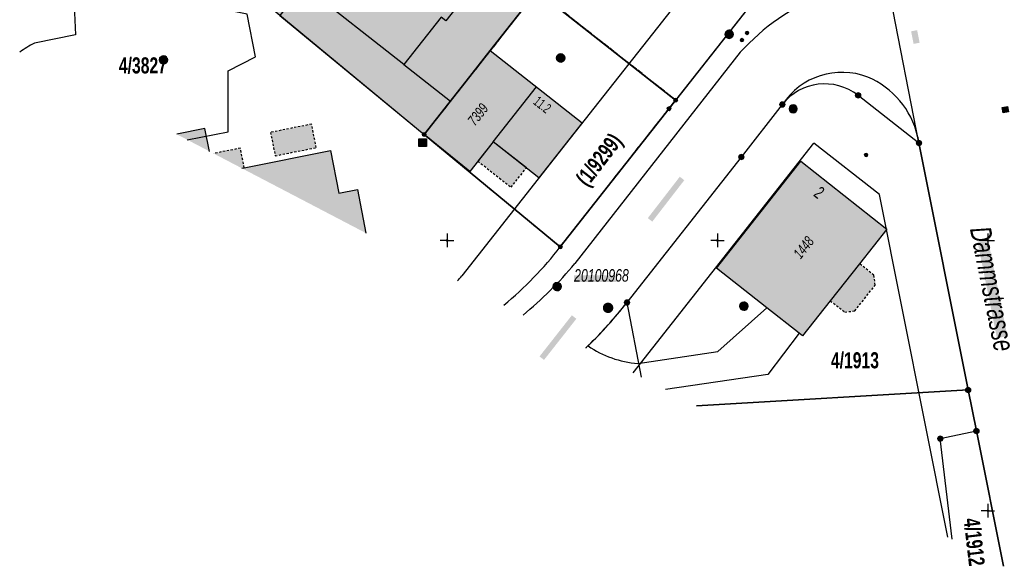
# Model space of a CAD drawing. Header units: metres. Extents: x 2695560 to 2696939, y 1260529 to 1262050.
# Tile 55 of 256: x 2695936 to 2696027, y 1260720 to 1260770. Entities that reach past the tile are written whole.
import ezdxf

# ---------------------------------------------------------------- set-up
doc = ezdxf.new("R2010")
doc.units = ezdxf.units.M
for name, pattern in [('AUSGEZOGEN', [0]), ('STRICHLINIE_S4', [0.66, 0.5, -0.16]), ('VERDECKT2_S2', [0.36, 0.2, -0.16])]:
    doc.linetypes.add(name, pattern=pattern)
for name, color, linetype in [('XR$1$AV_Flächen (EO)', 7, 'AUSGEZOGEN'), ('XR$1$AV_Gebäudeflächen (BB)', 7, 'AUSGEZOGEN'), ('XR$1$AV_Gebäudeflächen (EO)', 7, 'AUSGEZOGEN'), ('XR$1$AV_Gebäudeflächen ut.', 7, 'AUSGEZOGEN'), ('XR$1$AV_Grenzpunkte', 7, 'AUSGEZOGEN'), ('XR$1$AV_Grundstück-Nr.', 7, 'AUSGEZOGEN'), ('XR$1$AV_Haus-Nr.', 7, 'AUSGEZOGEN'), ('XR$1$AV_Koordinatennetzpunkte', 7, 'AUSGEZOGEN'), ('XR$1$AV_Lagefixpunkt-Nr.', 7, 'AUSGEZOGEN'), ('XR$1$AV_Lagefixpunkte', 7, 'AUSGEZOGEN'), ('XR$1$AV_Linien (BB)', 7, 'AUSGEZOGEN'), ('XR$1$AV_Linien (EO)', 7, 'AUSGEZOGEN'), ('XR$1$AV_Selbst. und dauerne Rechte', 7, 'AUSGEZOGEN'), ('XR$1$AV_Strassennamen', 7, 'AUSGEZOGEN'), ('XR$1$AV_Versicherung-Nr.', 7, 'AUSGEZOGEN'), ('XR$1$AW_LK_Schachtdeckel', 24, 'AUSGEZOGEN'), ('XR$1$EW_LK_Knoten', 1, 'AUSGEZOGEN'), ('XR$1$Liegenschaftsgrenzen', 7, 'AUSGEZOGEN'), ('XR$1$PFAV', 255, 'AUSGEZOGEN'), ('XR$1$PFAW', 255, 'AUSGEZOGEN'), ('XR$1$PFEW', 255, 'AUSGEZOGEN'), ('XR$1$PFWFM', 255, 'AUSGEZOGEN'), ('XR$1$RAEW', 8, 'AUSGEZOGEN'), ('XR$1$RP_Abstandslinie', 7, 'AUSGEZOGEN'), ('XR$1$TV_LK_KNOTEN', 92, 'AUSGEZOGEN')]:
    doc.layers.add(name, color=color, linetype=linetype)
doc.styles.add('ARIAL', font='arial.ttf')

# ---------------------------------------------------------------- blocks, each defined once
blk = doc.blocks.new('COMPLEXOBJECT_1467')
at = {"layer": 'XR$1$AV_Gebäudeflächen ut.', "true_color": 0xf5f5f5, "transparency": 33554687}
for points in [[(99.003, -241.953), (98.585, -239.856), (95.974, -240.37)], [(99.409, -243.988), (99.353, -243.999), (99.409, -243.988)]]:
    blk.add_hatch(color=7, dxfattribs=at).paths.add_polyline_path(points)
blk = doc.blocks.new('COMPLEXOBJECT_240')
at = {"layer": 'XR$1$AV_Linien (BB)', "color": 7, "linetype": 'AUSGEZOGEN', "transparency": 33554687}
for centre, radius, start, end in [((6011.529, 10758.916), 6.628, 68.9472, 146.53952), ((6010.775, 10757.797), 7.949, 13.46913, 66.76956)]:
    blk.add_arc(centre, radius, start, end, dxfattribs=at)
blk = doc.blocks.new('COMPLEXOBJECT_439')
at = {"layer": 'XR$1$AV_Linien (BB)', "color": 7, "linetype": 'AUSGEZOGEN', "transparency": 33554687}
blk.add_lwpolyline([(5950.969, 10759.316), (5954.762, 10760.053), (5954.772, 10765.677), (5957.3, 10766.971), (5956.52, 10770.929), (5953.559, 10771.508), (5953.055, 10772.814), (5951.557, 10776.692), (5940.409, 10774.47), (5940.663, 10768.996), (5936.853, 10768.227)], dxfattribs=at)
blk.add_arc((5940.425, 10760.767), 8.271, 115.59044, 126.63424, dxfattribs=at)
blk = doc.blocks.new('COMPLEXOBJECT_440')
at = {"layer": 'XR$1$AV_Linien (BB)', "color": 7, "linetype": 'AUSGEZOGEN', "transparency": 33554687}
blk.add_lwpolyline([(5992.628, 10738.626), (6000.022, 10739.722), (6004.563, 10743.777)], dxfattribs=at)
blk.add_arc((5993.27, 10747.708), 9.105, 234.95485, 265.95609, dxfattribs=at)
blk = doc.blocks.new('COMPLEXOBJECT_445')
at = {"layer": 'XR$1$AV_Linien (BB)', "color": 7, "linetype": 'AUSGEZOGEN', "transparency": 33554687}
blk.add_line((6002.114, 10767.395), (5986.825, 10747.849), dxfattribs=at)
for centre, radius, start, end in [((6008.8, 10778.71), 5.853, 324.93852, 0.17592), ((6008.761, 10778.335), 5.679, 280.27607, 328.26694), ((6017.603, 10753.384), 20.886, 112.01513, 137.86845), ((5956.87, 10773.267), 39.286, 309.8108, 319.6847)]:
    blk.add_arc(centre, radius, start, end, dxfattribs=at)
blk = doc.blocks.new('COMPLEXOBJECT_448')
at = {"layer": 'XR$1$AV_Linien (BB)', "color": 7, "linetype": 'AUSGEZOGEN', "transparency": 33554687}
blk.add_lwpolyline([(5991.64, 10744.26), (6002.21, 10757.71), (6006, 10762.57)], dxfattribs=at)
blk.add_arc((5958.922, 10770.027), 41.646, 314.36477, 321.77786, dxfattribs=at)
blk = doc.blocks.new('COMPLEXOBJECT_1361')
at = {"layer": 'XR$1$Liegenschaftsgrenzen', "color": 7, "linetype": 'AUSGEZOGEN', "transparency": 33554687}
blk.add_lwpolyline([(6009.11, 10779.45), (5995.52, 10762.19), (5985.47, 10749.4)], dxfattribs=at)
blk.add_arc((6005.187, 10782.551), 5.001, 321.6772, 51.78976, dxfattribs=at)
blk = doc.blocks.new('COMPLEXOBJECT_1388')
at = {"layer": 'XR$1$Liegenschaftsgrenzen', "color": 7, "linetype": 'AUSGEZOGEN', "transparency": 33554687}
blk.add_line((6013, 10763.42), (6018.63, 10759.01), dxfattribs=at)
blk.add_lwpolyline([(5991.64, 10744.26), (6002.21, 10757.71), (6006, 10762.57)], dxfattribs=at)
blk.add_arc((6009.927, 10759.475), 5, 52.08531, 141.76159, dxfattribs=at)
blk = doc.blocks.new('BWAV1')
at = {"layer": 'XR$1$PFAV', "transparency": 33554687}
blk.add_hatch(color=7, dxfattribs=at).paths.add_polyline_path([(0.67, 0), (0.66, 0.13), (0.62, 0.26), (0.55, 0.38), (0.46, 0.49), (0.35, 0.57), (0.23, 0.63), (0.1, 0.66), (-0.03, 0.67), (-0.17, 0.65), (-0.3, 0.6), (-0.41, 0.53), (-0.51, 0.44), (-0.59, 0.33), (-0.64, 0.2), (-0.67, 0.07), (-0.67, -0.07), (-0.64, -0.2), (-0.59, -0.33), (-0.51, -0.44), (-0.41, -0.53), (-0.3, -0.6), (-0.17, -0.65), (-0.03, -0.67), (0.1, -0.66), (0.23, -0.63), (0.35, -0.57), (0.46, -0.49), (0.55, -0.38), (0.62, -0.26), (0.66, -0.13)])
at = {"color": 7, "transparency": 33554687}
for radius, start, end in [(0.5, 91.1948, 268.8052), (0.326, 91.1948, 268.8052), (0.5, 268.8052, 91.1948), (0.326, 268.8052, 91.1948)]:
    blk.add_arc((0, 0), radius, start, end, dxfattribs=at)
at = {"layer": 'XR$1$PFAV', "transparency": 33554687}
blk.add_circle((0, 0), 0.5, dxfattribs=at)
blk = doc.blocks.new('BAV15')
at = {"layer": 'XR$1$PFAV', "transparency": 33554687}
blk.add_hatch(color=7, dxfattribs=at).paths.add_polyline_path([(0.5, 0), (0.49, 0.1), (0.46, 0.2), (0.41, 0.29), (0.34, 0.36), (0.26, 0.42), (0.17, 0.47), (0.08, 0.49), (-0.03, 0.5), (-0.13, 0.48), (-0.22, 0.45), (-0.31, 0.4), (-0.38, 0.33), (-0.44, 0.24), (-0.48, 0.15), (-0.5, 0.05), (-0.5, -0.05), (-0.48, -0.15), (-0.44, -0.24), (-0.38, -0.33), (-0.31, -0.4), (-0.22, -0.45), (-0.13, -0.48), (-0.03, -0.5), (0.08, -0.49), (0.17, -0.47), (0.26, -0.42), (0.34, -0.36), (0.41, -0.29), (0.46, -0.2), (0.49, -0.1)])
at = {"color": 7, "transparency": 33554687}
for start, end in [(90, 270), (270, 90)]:
    blk.add_arc((0, 0), 0.5, start, end, dxfattribs=at)
at = {"layer": 'XR$1$PFAV', "transparency": 33554687}
blk.add_circle((0, 0), 0.5, dxfattribs=at)
blk = doc.blocks.new('BAV2041')
at = {"color": 7, "transparency": 33554687}
for p, q in [((-0.05, 0), (-0.5, 0)), ((0, 0.5), (0, 0.05)), ((0.05, 0), (0.5, 0)), ((0, -0.05), (0, -0.5))]:
    blk.add_line(p, q, dxfattribs=at)
blk.add_circle((0, 0), 0.05, dxfattribs=at)
for start, end in [(90, 270), (270, 90)]:
    blk.add_arc((0, 0), 0.05, start, end, dxfattribs=at)
blk = doc.blocks.new('COMPLEXOBJECT_1462')
at = {"layer": 'XR$1$RP_Abstandslinie', "color": 7, "linetype": 'AUSGEZOGEN', "transparency": 33554687}
blk.add_line((5986.37, 10759.44), (5976.355, 10746.714), dxfattribs=at)
blk.add_arc((5966.934, 10754.14), 11.996, 318.8796, 321.75278, dxfattribs=at)
blk = doc.blocks.new('BAW2082')
at = {"layer": 'XR$1$PFAW', "transparency": 33554687}
blk.add_hatch(color=7, dxfattribs=at).paths.add_polyline_path([(0.51, 0), (0.5, 0.1), (0.47, 0.19), (0.42, 0.28), (0.35, 0.36), (0.27, 0.42), (0.18, 0.47), (0.08, 0.49), (-0.02, 0.5), (-0.12, 0.48), (-0.21, 0.45), (-0.3, 0.39), (-0.37, 0.32), (-0.43, 0.24), (-0.47, 0.15), (-0.49, 0.05), (-0.49, -0.05), (-0.47, -0.15), (-0.43, -0.25), (-0.37, -0.33), (-0.3, -0.4), (-0.21, -0.45), (-0.12, -0.49), (-0.02, -0.5), (0.08, -0.5), (0.18, -0.47), (0.27, -0.43), (0.35, -0.37), (0.42, -0.29), (0.47, -0.2), (0.5, -0.1)])
at = {"transparency": 33554687}
for start, end in [(91.1948, 268.8052), (268.8052, 91.1948)]:
    blk.add_arc((0.01, 0), 0.5, start, end, dxfattribs=at)
at = {"layer": 'XR$1$PFAW', "transparency": 33554687}
blk.add_circle((0.01, 0), 0.5, dxfattribs=at)
blk = doc.blocks.new('BAW2090')
at = {"layer": 'XR$1$PFAW', "lineweight": 25, "transparency": 33554687}
blk.add_hatch(color=7, dxfattribs=at).paths.add_polyline_path([(0.5, 0), (0.49, 0.1), (0.46, 0.2), (0.41, 0.29), (0.34, 0.36), (0.26, 0.42), (0.17, 0.47), (0.08, 0.49), (-0.03, 0.5), (-0.13, 0.48), (-0.22, 0.45), (-0.31, 0.4), (-0.38, 0.33), (-0.44, 0.24), (-0.48, 0.15), (-0.5, 0.05), (-0.5, -0.05), (-0.48, -0.15), (-0.44, -0.24), (-0.38, -0.33), (-0.31, -0.4), (-0.22, -0.45), (-0.13, -0.48), (-0.03, -0.5), (0.08, -0.49), (0.17, -0.47), (0.26, -0.42), (0.34, -0.36), (0.41, -0.29), (0.46, -0.2), (0.49, -0.1)])
at = {"lineweight": 25, "transparency": 33554687}
for p, q in [((-0.18, 0.47), (-0.18, -0.47)), ((0.18, 0.47), (0.18, -0.47))]:
    blk.add_line(p, q, dxfattribs=at)
for start, end in [(90, 180), (180, 270), (0, 90), (270, 0)]:
    blk.add_arc((0, 0), 0.5, start, end, dxfattribs=at)
blk = doc.blocks.new('BAW2089')
at = {"layer": 'XR$1$PFAW', "transparency": 33554687}
blk.add_hatch(color=7, dxfattribs=at).paths.add_polyline_path([(-0.5, 0.5), (-0.5, -0.5), (0.5, -0.5), (0.5, 0.5)])
at = {"transparency": 33554687}
blk.add_lwpolyline([(-0.5, 0.5), (0.5, 0.5), (0.5, -0.5), (-0.5, -0.5), (-0.5, 0.5)], close=True, dxfattribs=at)
at = {"layer": 'XR$1$PFAW', "transparency": 33554687}
blk.add_lwpolyline([(-0.5, 0.5), (0.5, 0.5), (0.5, -0.5), (-0.5, -0.5), (-0.5, 0.5)], close=True, dxfattribs=at)
blk = doc.blocks.new('BEWLP2549_S')
at = {"layer": 'XR$1$PFEW', "transparency": 33554687}
blk.add_hatch(color=7, dxfattribs=at).paths.add_polyline_path([(0.5, 0), (0.49, 0.1), (0.46, 0.2), (0.41, 0.29), (0.34, 0.36), (0.26, 0.42), (0.17, 0.47), (0.08, 0.49), (-0.03, 0.5), (-0.13, 0.48), (-0.22, 0.45), (-0.31, 0.4), (-0.38, 0.33), (-0.44, 0.24), (-0.48, 0.15), (-0.5, 0.05), (-0.5, -0.05), (-0.48, -0.15), (-0.44, -0.24), (-0.38, -0.33), (-0.31, -0.4), (-0.22, -0.45), (-0.13, -0.48), (-0.03, -0.5), (0.08, -0.49), (0.17, -0.47), (0.26, -0.42), (0.34, -0.36), (0.41, -0.29), (0.46, -0.2), (0.49, -0.1)])
at = {"color": 1, "transparency": 33554687}
for p, q in [((0.35, -0.35), (-0.35, 0.35)), ((-0.35, -0.35), (0.35, 0.35))]:
    blk.add_line(p, q, dxfattribs=at)
for start, end in [(91.3809, 268.6191), (268.6191, 91.3809)]:
    blk.add_arc((0, 0), 0.5, start, end, dxfattribs=at)
at = {"layer": 'XR$1$PFEW', "transparency": 33554687}
blk.add_circle((0, 0), 0.5, dxfattribs=at)
blk = doc.blocks.new('BEW957')
at = {"layer": 'XR$1$RAEW', "transparency": 33554687}
blk.add_hatch(color=1, dxfattribs=at).paths.add_polyline_path([(-0.5, 0), (-0.5, -0.05), (-0.49, -0.1), (-0.48, -0.15), (-0.46, -0.2), (-0.44, -0.24), (-0.41, -0.29), (-0.38, -0.33), (-0.34, -0.36), (-0.31, -0.4), (-0.26, -0.42), (-0.22, -0.45), (-0.17, -0.47), (-0.13, -0.48), (-0.08, -0.49), (-0.03, -0.5), (0.03, -0.5), (0.08, -0.49), (0.13, -0.48), (0.17, -0.47), (0.22, -0.45), (0.26, -0.42), (0.31, -0.4), (0.34, -0.36), (0.38, -0.33), (0.41, -0.29), (0.44, -0.24), (0.46, -0.2), (0.48, -0.15), (0.49, -0.1), (0.5, -0.05), (0.5, 0), (0.5, 0.05), (0.49, 0.1), (0.48, 0.15), (0.46, 0.2), (0.44, 0.24), (0.41, 0.29), (0.38, 0.33), (0.34, 0.36), (0.31, 0.4), (0.26, 0.42), (0.22, 0.45), (0.17, 0.47), (0.13, 0.48), (0.08, 0.49), (0.03, 0.5), (-0.03, 0.5), (-0.08, 0.49), (-0.13, 0.48), (-0.17, 0.47), (-0.22, 0.45), (-0.26, 0.42), (-0.31, 0.4), (-0.34, 0.36), (-0.38, 0.33), (-0.41, 0.29), (-0.44, 0.24), (-0.46, 0.2), (-0.48, 0.15), (-0.49, 0.1), (-0.5, 0.05)])
at = {"color": 1, "transparency": 33554687}
for start, end in [(90, 180), (180, 270), (0, 90), (270, 0)]:
    blk.add_arc((0, 0), 0.5, start, end, dxfattribs=at)
at = {"layer": 'XR$1$RAEW', "color": 1, "transparency": 33554687}
blk.add_circle((0, 0), 0.5, dxfattribs=at)
blk = doc.blocks.new('BTV1')
at = {"layer": 'XR$1$PFWFM', "transparency": 33554687}
blk.add_hatch(color=7, dxfattribs=at).paths.add_polyline_path([(-0.5, 0.5), (-0.5, -0.5), (0.5, -0.5), (0.5, 0.5)])
at = {"color": 92, "transparency": 33554687}
for p, q in [((-0.22, 0.32), (-0.22, -0.3)), ((-0.21, -0.05), (0.23, 0.31)), ((-0.16, 0), (0.19, -0.28))]:
    blk.add_line(p, q, dxfattribs=at)
blk.add_polyline3d([(-0.5, 0.5, 0.99), (0.5, 0.5, 0.99), (0.5, -0.5, 0.99), (-0.5, -0.5, 0.99)], close=True, dxfattribs=at)

msp = doc.modelspace()

# ---------------------------------------------------------------- hatches: boundary and pattern name
at = {"transparency": 33554687}
for points in [[(2696019.429, 1260769.255), (2696018.874, 1260769.144), (2696019.105, 1260767.983), (2696019.66, 1260768.094)], [(2695994.529, 1260751.87), (2695994.945, 1260751.549), (2695997.903, 1260755.378), (2695997.487, 1260755.699)], [(2696025.982, 1260749.891), (2696025.015, 1260749.697), (2696026.81, 1260740.771), (2696027.777, 1260740.965)], [(2695987.719, 1260746.581), (2695987.719, 1260745.978), (2695991.661, 1260745.978), (2695991.661, 1260746.581)], [(2695984.521, 1260739.08), (2695984.934, 1260738.755), (2695987.923, 1260742.56), (2695987.51, 1260742.885)]]:
    msp.add_hatch(color=7, dxfattribs=at).paths.add_polyline_path(points)
at = {"layer": 'XR$1$AV_Gebäudeflächen (BB)', "true_color": 0xd2d2d2, "transparency": 33554687}
for points in [[(2695960.515, 1260770.606), (2695962.705, 1260773.388), (2695971.976, 1260766.091), (2695975.412, 1260770.456), (2695975.852, 1260770.11), (2695982.891, 1260779.053), (2695978.271, 1260782.69), (2695976.848, 1260783.81), (2695972.929, 1260786.975), (2695967.301, 1260791.186), (2695967.27, 1260791.145), (2695955.063, 1260775.112)], [(2695984.457, 1260755.606), (2695988.458, 1260760.684), (2695979.964, 1260767.368), (2695976.288, 1260762.696), (2695973.86, 1260759.61), (2695978.067, 1260756.181), (2695980.231, 1260758.931)], [(2695956.99, 1260756.487), (2695968.472, 1260750.486), (2695967.685, 1260754.52), (2695965.974, 1260754.178), (2695965.186, 1260758.123), (2695957.22, 1260756.533)], [(2696008.539, 1260741.229), (2696008.844, 1260740.99), (2696011.401, 1260744.237), (2696014.094, 1260747.657), (2696016.621, 1260750.864), (2696008.673, 1260757.124), (2696000.883, 1260747.233), (2696005.533, 1260743.587)]]:
    msp.add_hatch(color=254, dxfattribs=at).paths.add_polyline_path(points)
at = {"layer": 'XR$1$AV_Gebäudeflächen (EO)', "true_color": 0xebebeb, "transparency": 33554687}
for points in [[(2695959.65, 1260759.802), (2695960.083, 1260757.634), (2695963.878, 1260758.392), (2695963.445, 1260760.559)], [(2695983.302, 1260756.515), (2695980.231, 1260758.931), (2695978.821, 1260757.14), (2695981.892, 1260754.723)], [(2695954.385, 1260757.848), (2695956.99, 1260756.487), (2695957.22, 1260756.533), (2695956.858, 1260758.342)], [(2696012.745, 1260743.179), (2696013.671, 1260743.288), (2696015.549, 1260745.673), (2696015.438, 1260746.599), (2696014.094, 1260747.657), (2696011.401, 1260744.237)]]:
    msp.add_hatch(color=7, dxfattribs=at).paths.add_polyline_path(points)
at = {"layer": 'XR$1$AV_Gebäudeflächen ut.', "true_color": 0xf5f5f5, "transparency": 33554687}
msp.add_hatch(color=7, dxfattribs=at).paths.add_polyline_path([(2695967.301, 1260791.186), (2695972.929, 1260786.975), (2695976.848, 1260783.81), (2695978.271, 1260782.69), (2695982.891, 1260779.053), (2695975.852, 1260770.11), (2695975.412, 1260770.456), (2695971.976, 1260766.091), (2695962.705, 1260773.388), (2695960.515, 1260770.606), (2695973.86, 1260759.61), (2695976.288, 1260762.696), (2695979.964, 1260767.368), (2695982.98, 1260771.2), (2695986.764, 1260776.005), (2695984.25, 1260777.985), (2695987.473, 1260782.078), (2695985.713, 1260783.467), (2695984.48, 1260781.905), (2695980.273, 1260785.226), (2695980.429, 1260785.423), (2695977.589, 1260787.675), (2695978.492, 1260789.181), (2695985.973, 1260798.639), (2695980.145, 1260803.259), (2695972.311, 1260793.25), (2695967.455, 1260797.051), (2695964.518, 1260793.299), (2695965.156, 1260792.8), (2695967.27, 1260791.145)])

# ---------------------------------------------------------------- linework, layer by layer
at = {"layer": 'XR$1$AV_Flächen (EO)', "color": 7, "linetype": 'AUSGEZOGEN', "transparency": 33554687}
for p, q in [((2695956.99, 1260756.487), (2695957.22, 1260756.533)), ((2696014.094, 1260747.657), (2696011.401, 1260744.237))]:
    msp.add_line(p, q, dxfattribs=at)
at = {"layer": 'XR$1$AV_Flächen (EO)', "color": 7, "linetype": 'VERDECKT2_S2', "transparency": 33554687}
msp.add_line((2696011.401, 1260744.237), (2696012.745, 1260743.179), dxfattribs=at)
at = {"layer": 'XR$1$AV_Flächen (EO)', "color": 7, "linetype": 'AUSGEZOGEN', "transparency": 33554687}
for points in [[(2695967.301, 1260791.186), (2695972.929, 1260786.975), (2695976.848, 1260783.81), (2695978.271, 1260782.69), (2695982.891, 1260779.053), (2695975.852, 1260770.11), (2695975.412, 1260770.456), (2695971.976, 1260766.091), (2695962.705, 1260773.388), (2695960.515, 1260770.606), (2695973.86, 1260759.61), (2695976.288, 1260762.696), (2695979.964, 1260767.368)], [(2695979.964, 1260767.368), (2695982.98, 1260771.2), (2695986.764, 1260776.005), (2695984.25, 1260777.985), (2695987.473, 1260782.078)], [(2695954.003, 1260758.047), (2695953.585, 1260760.144), (2695950.974, 1260759.63)], [(2695983.302, 1260756.515), (2695980.231, 1260758.931), (2695978.821, 1260757.14)]]:
    msp.add_lwpolyline(points, dxfattribs=at)
at = {"layer": 'XR$1$AV_Flächen (EO)', "color": 7, "linetype": 'VERDECKT2_S2', "transparency": 33554687}
msp.add_lwpolyline([(2695959.65, 1260759.802), (2695960.083, 1260757.634), (2695963.878, 1260758.392), (2695963.445, 1260760.559), (2695959.65, 1260759.802)], close=True, dxfattribs=at)
for points in [[(2695957.22, 1260756.533), (2695956.858, 1260758.342), (2695954.385, 1260757.848)], [(2695978.821, 1260757.14), (2695981.892, 1260754.723), (2695983.302, 1260756.515)], [(2696012.745, 1260743.179), (2696013.671, 1260743.288), (2696015.549, 1260745.673), (2696015.438, 1260746.599), (2696014.094, 1260747.657)]]:
    msp.add_lwpolyline(points, dxfattribs=at)
at = {"layer": 'XR$1$AV_Linien (BB)', "color": 7, "linetype": 'AUSGEZOGEN', "transparency": 33554687}
for p, q in [((2695978.067, 1260756.181), (2695973.86, 1260759.61)), ((2696019.6, 1260758.82), (2696024.15, 1260735.98)), ((2696008.539, 1260741.229), (2696005.533, 1260743.587)), ((2696008.844, 1260740.99), (2696008.539, 1260741.229)), ((2695999.039, 1260734.513), (2696024.15, 1260735.98))]:
    msp.add_line(p, q, dxfattribs=at)
for points in [[(2695978.271, 1260782.69), (2695982.891, 1260779.053), (2695975.852, 1260770.11), (2695975.412, 1260770.456), (2695971.976, 1260766.091), (2695962.705, 1260773.388), (2695960.515, 1260770.606)], [(2696010.296, 1260779.555), (2696010.08, 1260779.26), (2695997.106, 1260762.782)], [(2695979.964, 1260767.368), (2695982.98, 1260771.2), (2695984.291, 1260772.865), (2695997.106, 1260762.782)], [(2695973.86, 1260759.61), (2695976.288, 1260762.696), (2695979.964, 1260767.368)], [(2695979.964, 1260767.368), (2695988.458, 1260760.684), (2695984.457, 1260755.606)], [(2695997.106, 1260762.782), (2695996.49, 1260762), (2695986.44, 1260749.21)], [(2695984.457, 1260755.606), (2695980.231, 1260758.931), (2695978.067, 1260756.181)], [(2695956.99, 1260756.487), (2695957.22, 1260756.533), (2695965.186, 1260758.123), (2695965.974, 1260754.178), (2695967.685, 1260754.52), (2695968.472, 1260750.486)], [(2696005.533, 1260743.587), (2696000.883, 1260747.233), (2696008.673, 1260757.124), (2696016.621, 1260750.864), (2696014.094, 1260747.657), (2696011.401, 1260744.237), (2696008.844, 1260740.99)], [(2696008.539, 1260741.229), (2696005.631, 1260737.408), (2695996.17, 1260736.013)], [(2696024.15, 1260735.98), (2696024.91, 1260732.19), (2696027.409, 1260719.689)]]:
    msp.add_lwpolyline(points, dxfattribs=at)
for centre, radius, start, end in [((2696011.65, 1260757.594), 8.044, 8.76916, 13.40133), ((2695959.944, 1260769.714), 33.503, 309.40913, 322.26547), ((2695959.997, 1260769.826), 41.564, 313.87189, 314.27184)]:
    msp.add_arc(centre, radius, start, end, dxfattribs=at)
at = {"layer": 'XR$1$AV_Linien (EO)', "color": 7, "linetype": 'AUSGEZOGEN', "transparency": 33554687}
for p, q in [((2695971.976, 1260766.091), (2695976.288, 1260762.696)), ((2695980.231, 1260758.931), (2695984.23, 1260764.011))]:
    msp.add_line(p, q, dxfattribs=at)
at = {"layer": 'XR$1$AV_Selbst. und dauerne Rechte', "color": 255, "linetype": 'AUSGEZOGEN', "transparency": 33554687}
msp.add_lwpolyline([(2695986.44, 1260749.21), (2695996.49, 1260762), (2695997.106, 1260762.782), (2695984.291, 1260772.865), (2695982.98, 1260771.2), (2695973.86, 1260759.61), (2695986.44, 1260749.21)], close=True, dxfattribs=at)
at = {"layer": 'XR$1$AV_Selbst. und dauerne Rechte', "color": 7, "linetype": 'STRICHLINIE_S4', "transparency": 33554687}
msp.add_lwpolyline([(2695986.44, 1260749.21), (2695996.49, 1260762), (2695997.106, 1260762.782), (2695984.291, 1260772.865), (2695982.98, 1260771.2), (2695973.86, 1260759.61), (2695986.44, 1260749.21)], close=True, dxfattribs=at)
at = {"layer": 'XR$1$Liegenschaftsgrenzen', "color": 7, "linetype": 'AUSGEZOGEN', "transparency": 33554687}
for p, q in [((2695942.09, 1260785.89), (2695973.86, 1260759.61)), ((2696019.6, 1260758.82), (2696016.03, 1260777)), ((2695986.44, 1260749.21), (2695973.86, 1260759.61)), ((2696024.15, 1260735.98), (2696019.6, 1260758.82)), ((2695993.959, 1260737.168), (2695992.61, 1260744.07)), ((2696024.15, 1260735.98), (2695999.039, 1260734.513)), ((2696024.91, 1260732.19), (2696024.15, 1260735.98)), ((2696027.409, 1260719.689), (2696024.91, 1260732.19))]:
    msp.add_line(p, q, dxfattribs=at)
for points in [[(2695973.86, 1260759.61), (2695982.98, 1260771.2), (2695989.985, 1260780.095), (2695997.495, 1260789.605), (2696000.37, 1260793.27)], [(2696022.658, 1260722.172), (2696021.57, 1260731.48), (2696024.91, 1260732.19)]]:
    msp.add_lwpolyline(points, dxfattribs=at)
for centre, radius, start, end in [((2695959.944, 1260769.714), 33.503, 309.40913, 322.26547), ((2695959.928, 1260769.809), 41.601, 313.95699, 321.77774)]:
    msp.add_arc(centre, radius, start, end, dxfattribs=at)
at = {"layer": 'XR$1$RP_Abstandslinie', "color": 7, "linetype": 'AUSGEZOGEN', "transparency": 33554687}
for p, q in [((2696005.99, 1260782.95), (2695987.34, 1260759.25)), ((2695993.185, 1260737.573), (2696009.892, 1260758.802))]:
    msp.add_line(p, q, dxfattribs=at)
msp.add_lwpolyline([(2696022.272, 1260722.373), (2696015.962, 1260754.048), (2696009.892, 1260758.802)], dxfattribs=at)

# ---------------------------------------------------------------- block references
at = {"layer": 'XR$1$AV_Gebäudeflächen ut.', "color": 7, "transparency": 33554687}
msp.add_blockref('COMPLEXOBJECT_1467', (2695855, 1261000), dxfattribs=at)
at = {"layer": 'XR$1$AV_Grenzpunkte', "color": 7, "linetype": 'AUSGEZOGEN', "lineweight": -3, "transparency": 33554687}
for p, xscale, yscale in [((2695997.106, 1260762.782), 0.3249999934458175, 0.3249999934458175), ((2696013.97, 1260763.23), 0.4549999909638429, 0.4549999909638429), ((2695996.49, 1260762), 0.3249999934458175, 0.3249999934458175), ((2696006.97, 1260762.38), 0.4549999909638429, 0.4549999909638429), ((2695973.86, 1260759.61), 0.3249999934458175, 0.3249999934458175), ((2696019.6, 1260758.82), 0.4549999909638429, 0.4549999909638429), ((2696003.18, 1260757.52), 0.4549999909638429, 0.4549999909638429), ((2695986.44, 1260749.21), 0.3249999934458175, 0.3249999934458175), ((2695992.61, 1260744.07), 0.4549999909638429, 0.4549999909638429), ((2696024.15, 1260735.98), 0.4549999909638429, 0.4549999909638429), ((2696024.91, 1260732.19), 0.4549999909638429, 0.4549999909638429), ((2696021.57, 1260731.48), 0.4549999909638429, 0.4549999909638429)]:
    msp.add_blockref('BAV15', p, dxfattribs=dict(at, xscale=xscale, yscale=yscale))
at = {"layer": 'XR$1$AV_Koordinatennetzpunkte', "color": 7, "linetype": 'AUSGEZOGEN', "lineweight": -3, "transparency": 33554687, "xscale": 1.25, "yscale": 1.25}
for p in [(2695975.97, 1260749.81), (2696000.97, 1260749.81), (2696025.97, 1260749.81), (2696025.97, 1260724.81)]:
    msp.add_blockref('BAV2041', p, dxfattribs=at)
at = {"layer": 'XR$1$AV_Lagefixpunkte', "color": 7, "linetype": 'AUSGEZOGEN', "lineweight": -3, "transparency": 33554687, "xscale": 0.7199999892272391, "yscale": 0.7199999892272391}
msp.add_blockref('BWAV1', (2695990.86, 1260743.574, 437.431), dxfattribs=at)
at = {"layer": 'XR$1$AV_Linien (BB)', "color": 7, "linetype": 'AUSGEZOGEN', "lineweight": -3, "transparency": 33554687}
for name in ['COMPLEXOBJECT_445', 'COMPLEXOBJECT_439', 'COMPLEXOBJECT_240', 'COMPLEXOBJECT_448', 'COMPLEXOBJECT_440']:
    msp.add_blockref(name, (2690000.97, 1249999.81), dxfattribs=at)
at = {"layer": 'XR$1$AW_LK_Schachtdeckel', "color": 24, "linetype": 'AUSGEZOGEN', "lineweight": -3, "transparency": 33554687}
for name, p, xscale, yscale, rotation in [('BAW2082', (2695949.759, 1260766.506), 0.7499999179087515, 0.7499999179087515, 201.5890808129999), ('BAW2082', (2695986.467, 1260766.672), 0.7499999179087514, 0.7499999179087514, 50.85690307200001), ('BAW2089', (2696027.575, 1260761.9), 0.5000000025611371, 0.5000000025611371, 280.789702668), ('BAW2082', (2695986.16, 1260745.55), 0.7499999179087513, 0.7499999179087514, 228.225265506)]:
    msp.add_blockref(name, p, dxfattribs=dict(at, xscale=xscale, yscale=yscale, rotation=rotation))
for name, p, xscale, yscale in [('BAW2090', (2696007.965, 1260761.975), 0.7499999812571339, 0.7499999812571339), ('BAW2082', (2696003.403, 1260743.724), 0.7499999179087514, 0.7499999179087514)]:
    msp.add_blockref(name, p, dxfattribs=dict(at, xscale=xscale, yscale=yscale))
at = {"layer": 'XR$1$EW_LK_Knoten', "color": 1, "linetype": 'AUSGEZOGEN', "lineweight": -3, "transparency": 33554687, "xscale": 0.7499999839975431, "yscale": 0.7499999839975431, "rotation": 141.3350999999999}
msp.add_blockref('BEWLP2549_S', (2696002.046, 1260768.868), dxfattribs=at)
at = {"layer": 'XR$1$EW_LK_Knoten', "color": 1, "linetype": 'AUSGEZOGEN', "lineweight": -3, "transparency": 33554687, "xscale": 0.2749999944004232, "yscale": 0.2749999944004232}
for p in [(2696003.228, 1260768.333), (2696003.714, 1260769.001), (2696014.713, 1260757.711)]:
    msp.add_blockref('BEW957', p, dxfattribs=at)
at = {"layer": 'XR$1$Liegenschaftsgrenzen', "color": 7, "linetype": 'AUSGEZOGEN', "lineweight": -3, "transparency": 33554687}
for name in ['COMPLEXOBJECT_1361', 'COMPLEXOBJECT_1388']:
    msp.add_blockref(name, (2690000.97, 1249999.81), dxfattribs=at)
at = {"layer": 'XR$1$RP_Abstandslinie', "color": 7, "linetype": 'AUSGEZOGEN', "lineweight": -3, "transparency": 33554687}
msp.add_blockref('COMPLEXOBJECT_1462', (2690000.97, 1249999.81), dxfattribs=at)
at = {"layer": 'XR$1$TV_LK_KNOTEN', "color": 92, "linetype": 'AUSGEZOGEN', "lineweight": -3, "transparency": 33554687, "xscale": 0.7000000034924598, "yscale": 0.7000000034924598}
msp.add_blockref('BTV1', (2695973.721, 1260758.844), dxfattribs=at)

# ---------------------------------------------------------------- texts
at = {"layer": 'XR$1$AV_Grundstück-Nr.', "color": 7, "transparency": 33554687, "char_height": 1.48491, "attachment_point": 5, "style": 'ARIAL'}
for s, insert, width in [('\\A1;{\\fArial|i0|b1;\\H1.484908;\\W0.700000;\\C7;4/3827}\\P', (2695947.85, 1260765.974), 4.99135), ('\\A1;{\\fArial|i0|b1;\\H1.484908;\\W0.700000;\\C7;4/1913}\\P', (2696013.681, 1260738.704), 4.97324)]:
    msp.add_mtext(s, dxfattribs=dict(at, insert=insert, width=width))
for s, insert, width, rotation in [('\\A1;{\\fArial|i0|b1;\\H1.484908;\\W0.700000;\\C7;(1/9299)}\\P', (2695990.189, 1260757.14), 5.95386, 52.2693), ('\\A1;{\\fArial|i0|b1;\\H1.484908;\\W0.700000;\\C7;4/1912}\\P', (2696024.695, 1260721.916), 4.97324, 276.6564)]:
    msp.add_mtext(s, dxfattribs=dict(at, insert=insert, width=width, rotation=rotation))
at = {"layer": 'XR$1$AV_Haus-Nr.', "color": 7, "transparency": 33554687, "style": 'ARIAL'}
for s, insert, char_height, width, attachment_point, rotation in [('\\W0.63;11.2', (2695985.069, 1260762.726), 0.92968, 1.96781, 2, 321.8004), ('\\W0.68;2', (2696010.383, 1260754.241), 1.1621, 1.02516, 5, 321.7761)]:
    msp.add_mtext(s, dxfattribs=dict(at, insert=insert, char_height=char_height, width=width, attachment_point=attachment_point, rotation=rotation))
at = {"layer": 'XR$1$AV_Lagefixpunkt-Nr.', "color": 7, "transparency": 33554687, "insert": (2695987.719, 1260745.978), "char_height": 1.1621, "width": 5.50234, "attachment_point": 7, "style": 'ARIAL'}
msp.add_mtext('\\A1;{\\fArial|i1|b0;\\H1.162102;\\W0.700000;\\C7;20100968}\\P', dxfattribs=at)
at = {"layer": 'XR$1$AV_Strassennamen', "color": 7, "transparency": 33554687, "insert": (2696026.387, 1260745.329), "char_height": 1.93684, "width": 12.40749, "attachment_point": 5, "rotation": 281.3706, "style": 'ARIAL'}
msp.add_mtext('\\A1;{\\fArial|i1|b0;\\H1.936838;\\W0.700000;\\C7;Dammstrasse}\\P', dxfattribs=at)
at = {"layer": 'XR$1$AV_Versicherung-Nr.', "color": 7, "transparency": 33554687, "char_height": 0.96842, "attachment_point": 5, "style": 'ARIAL'}
for s, insert, width, rotation in [('\\A1;{\\fArial|i1|b0;\\H0.968418;\\W0.700000;\\C7;7399}\\P', (2695978.829, 1260761.459), 2.46457, 51.8049), ('\\A1;{\\fArial|i1|b0;\\H0.968418;\\W0.700000;\\C7;1448}\\P', (2696008.939, 1260749.157), 2.45636, 51.777)]:
    msp.add_mtext(s, dxfattribs=dict(at, insert=insert, width=width, rotation=rotation))

doc.saveas('drawing.dxf')
